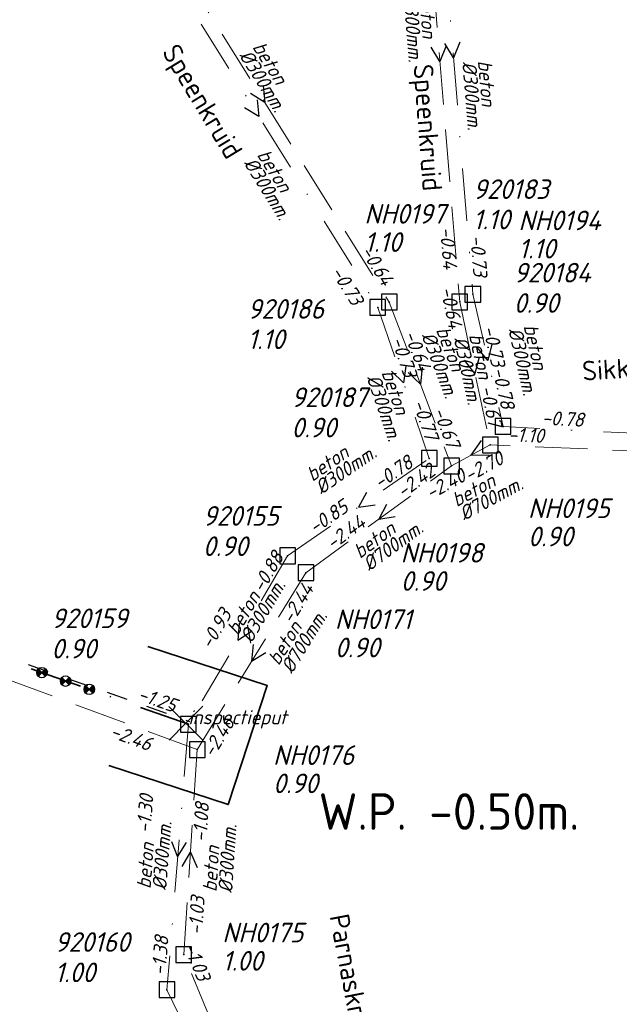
# Model space of a CAD drawing. Header units: metres. Extents: x 152202 to 157341, y 461610 to 468701.
# Tile 229 of 238: x 154447 to 154505, y 468461 to 468555. Entities that reach past the tile are written whole.
import ezdxf
from ezdxf.enums import TextEntityAlignment as Align

# ---------------------------------------------------------------- set-up
doc = ezdxf.new("R2010")
doc.units = ezdxf.units.M
doc.header["$PDMODE"] = 64
doc.header["$PDSIZE"] = 1.5
for name, pattern in [('HIDDEN', [4, 2, -2]), ('RI-HWA', [7.4, 5, -2.4]), ('RI-VWA', [11, 5, -3, 0, -3])]:
    doc.linetypes.add(name, pattern=pattern)
doc.layers.get('0').update_dxf_attribs({"linetype": 'CONTINUOUS'})
doc.layers.get('DEFPOINTS').update_dxf_attribs({"linetype": 'CONTINUOUS'})
for name, color, linetype, lineweight in [('B-OI-RI-HWA-BOB-T18', 150, 'CONTINUOUS', 18), ('B-OI-RI-HWA-MATERIAAL-T18', 150, 'CONTINUOUS', 18), ('B-OI-RI-HWA-PUTDEKSELHOOGTE-T25', 150, 'CONTINUOUS', 25), ('B-OI-RI-HWA-PUTNUMMER-T25', 150, 'CONTINUOUS', 25), ('B-OI-RI-HWA_DIAMETER-T18', 150, 'CONTINUOUS', 18), ('B-OI-RI-HWA_RIOOLPUT-S', 150, 'CONTINUOUS', 25), ('B-OI-RI-HWA_TRANSPORTLEIDING-G', 150, 'RI-HWA', 18), ('B-OI-RI-STROOMRICHTING-S', 252, 'CONTINUOUS', 25), ('B-OI-RI-VWA-BOB-T18', 34, 'CONTINUOUS', 18), ('B-OI-RI-VWA-DIAMETER-T18', 34, 'CONTINUOUS', 18), ('B-OI-RI-VWA-MATERIAAL-T18', 34, 'CONTINUOUS', 18), ('B-OI-RI-VWA_PUTDEKSELHOOGTE-T25', 34, 'CONTINUOUS', 25), ('B-OI-RI-VWA_PUTNUMMER-T25', 34, 'CONTINUOUS', 25), ('B-OI-RI-VWA_RIOOLPUT-S', 34, 'CONTINUOUS', 25), ('B-OI-RI-VWA_TRANSPORTLEIDING-G', 34, 'RI-VWA', 18), ('B-OI-WH-WATERPEIL-T35', 3, 'CONTINUOUS', 35), ('B-RO-OG-TOPOGRAFIE-T18', 2, 'CONTINUOUS', 18), ('N-OI-RI-TRANSPORTLEIDING-GEEN VERIFICATIE-G', 161, 'HIDDEN', 30), ('N-OI-RI-VRIJVERVAL_HULPSTUK-S', 210, 'CONTINUOUS', 25), ('N-OI-RI-VRIJVERVAL_HULPSTUK-S-GESLOTEN', 190, 'CONTINUOUS', 25), ('N-OI-RI-VWA-BOB-T18', 36, 'CONTINUOUS', 18), ('N-OI-RI-VWA_PUTDEKSELHOOGTE-T25', 36, 'CONTINUOUS', 25), ('N-OI-RI-VWA_PUTNUMMER-T25', 36, 'CONTINUOUS', 25), ('N-OI-RI-VWA_RIOOLPUT-S', 36, 'CONTINUOUS', 25), ('N-OI-RI-VWA_TRANSPORTLEIDING-G', 36, 'RI-VWA', 35), ('N-RO-KG-GRENS_WERK-G', 7, 'XX-WERKGRENS', 35)]:
    doc.layers.add(name, color=color, linetype=linetype, lineweight=lineweight)
doc.styles.add('NLCS-ISO-M200-T18', font='NLCS-ISO.ttf', dxfattribs={"height": 360})
doc.styles.add('NLCS-ISO-M750-T18_CURSIEF', font='NLCS-ISO.ttf', dxfattribs={"oblique": 15, "height": 1.35})
doc.styles.add('NLCS-ISO-M750-T25_CURSIEF', font='NLCS-ISO.ttf', dxfattribs={"oblique": 15, "height": 1.875})
doc.styles.add('NLCS-ISO-M750-T35', font='NLCS-ISO.ttf', dxfattribs={"height": 2.625})
doc.linetypes.add('XX-WERKGRENS', pattern='A,0,[137,NLCS.SHX,S=0.1,R=0,X=-1.1,Y=-1.35],-6', length=6)

# ---------------------------------------------------------------- blocks, each defined once
blk = doc.blocks.new('ACMAP_ANN_TEMPLATE_vwa-nap-r')
at = {"style": 'NLCS-ISO-M750-T18_CURSIEF', "oblique": 15}
blk.add_attdef('vwa-nap-r', (-5.6, 0.2), '', height=1.35, dxfattribs=at)
blk = doc.blocks.new('ACMAP_ANN_TEMPLATE_type knoop')
at = {"layer": 'DEFPOINTS', "style": 'NLCS-ISO-M750-T18_CURSIEF', "oblique": 15}
blk.add_attdef('type_knoop', (0, 0), '', height=1.35, dxfattribs=at)
blk = doc.blocks.new('ACMAP_ANN_TEMPLATE_vwa-puth')
at = {"style": 'NLCS-ISO-M750-T25_CURSIEF', "oblique": 15}
blk.add_attdef('vwa-puth', (-3, 5), '', height=1.875, dxfattribs=at)
blk = doc.blocks.new('ACMAP_ANN_TEMPLATE_vwa-putnr')
at = {"style": 'NLCS-ISO-M750-T25_CURSIEF', "oblique": 15}
blk.add_attdef('vaw-putnr', (-3, 7.9), '', height=1.875, dxfattribs=at)
blk = doc.blocks.new('ACMAP_ANN_TEMPLATE_hwa-diam')
at = {"style": 'NLCS-ISO-M750-T18_CURSIEF', "oblique": 15}
blk.add_attdef('hwa-diam', (-3.7, -1.3), '', height=1.35, dxfattribs=at)
blk = doc.blocks.new('ACMAP_ANN_TEMPLATE_hwa-materiaal')
at = {"style": 'NLCS-ISO-M750-T18_CURSIEF', "oblique": 15}
blk.add_attdef('hwa-mat', (-3.7, 0.2), '', height=1.35, dxfattribs=at)
blk = doc.blocks.new('ACMAP_ANN_TEMPLATE_hwa-nap-l')
at = {"style": 'NLCS-ISO-M750-T18_CURSIEF', "oblique": 15}
blk.add_attdef('hwa-nap-l', (3.3, 0.2), '', height=1.35, dxfattribs=at)
blk = doc.blocks.new('ACMAP_ANN_TEMPLATE_hwa-nap-r')
at = {"style": 'NLCS-ISO-M750-T18_CURSIEF', "oblique": 15}
blk.add_attdef('hwa-nap-r', (-5.6, 0.2), '', height=1.35, dxfattribs=at)
blk = doc.blocks.new('ACMAP_ANN_TEMPLATE_vwa-diam')
at = {"style": 'NLCS-ISO-M750-T18_CURSIEF', "oblique": 15}
blk.add_attdef('vwa-diam', (0.3, -1.3), '', height=1.35, dxfattribs=at)
blk = doc.blocks.new('ACMAP_ANN_TEMPLATE_vwa-materiaal')
at = {"style": 'NLCS-ISO-M750-T18_CURSIEF', "oblique": 15}
blk.add_attdef('vwa-mat', (0.3, 0.2), '', height=1.35, dxfattribs=at)
blk = doc.blocks.new('ACMAP_ANN_TEMPLATE_vwa-nap-l')
at = {"style": 'NLCS-ISO-M750-T18_CURSIEF', "oblique": 15}
blk.add_attdef('vwa-nap-l', (3.3, 0.2), '', height=1.35, dxfattribs=at)
blk = doc.blocks.new('ACMAP_ANN_TEMPLATE_hwa-puth')
at = {"color": 0, "linetype": 'ByBlock', "style": 'NLCS-ISO-M750-T25_CURSIEF', "oblique": 15}
blk.add_attdef('hwa-puth', (-9, -6.8), '', height=1.875, dxfattribs=at)
blk = doc.blocks.new('ACMAP_ANN_TEMPLATE_hwa-putnr')
at = {"color": 0, "linetype": 'ByBlock', "style": 'NLCS-ISO-M750-T25_CURSIEF', "oblique": 15}
blk.add_attdef('hwa-putnr', (-9, -4.1), '', height=1.875, dxfattribs=at)
blk = doc.blocks.new('SRI-HULP')
h = blk.add_hatch(color=256)
h.dxf.hatch_style = 1
h.paths.add_polyline_path([(-0.71, 0.71, 0.198912), (-1, 0, 0.198912), (-0.71, -0.71), (0, 0)])
h = blk.add_hatch(color=256)
h.dxf.hatch_style = 1
h.paths.add_polyline_path([(1, 0, 0.198912), (0.71, 0.71), (0, 0), (0.71, -0.71, 0.198912)])
for p, q in [((-0.71, 0.71), (0.71, -0.71)), ((-0.71, -0.71), (0.71, 0.71))]:
    blk.add_line(p, q)
blk.add_circle((0, 0), 1)
blk = doc.blocks.new('SRI-HULP-B')
blk.add_line((-5.43, 5.4), (5.4, -5.4))
at = {"flags": 128}
blk.add_lwpolyline([(5.38, 5.42), (0, 0), (-5.4, -5.4)], dxfattribs=at)

msp = doc.modelspace()

# ---------------------------------------------------------------- linework, layer by layer
at = {"layer": 'B-OI-RI-HWA_RIOOLPUT-S', "transparency": 33554623}
for p in [(154482.55, 468528.19), (154489.28, 468528.2), (154492.2, 468514.53), (154488.5, 468512.52), (154474.57, 468502.3), (154464.18, 468485.39), (154462.89, 468465.78)]:
    msp.add_point(p, dxfattribs=at)
at = {"layer": 'B-OI-RI-HWA_TRANSPORTLEIDING-G', "transparency": 33554623}
for p, q in [((154485.5, 468574.18), (154489.28, 468528.2)), ((154458.73, 468566.37), (154482.55, 468528.19)), ((154482.55, 468528.19), (154488.5, 468512.52)), ((154489.28, 468528.2), (154492.2, 468514.53)), ((154492.2, 468514.53), (154488.5, 468512.52)), ((154531.08, 468512.89), (154492.2, 468514.53)), ((154474.57, 468502.3), (154488.5, 468512.52)), ((154464.18, 468485.39), (154403.4, 468507.84)), ((154474.57, 468502.3), (154464.18, 468485.39)), ((154462.89, 468465.78), (154464.18, 468485.39)), ((154471.15, 468445.65), (154462.89, 468465.78))]:
    msp.add_line(p, q, dxfattribs=at)
at = {"layer": 'B-OI-RI-STROOMRICHTING-S', "transparency": 33554623}
for points in [[(154489.29, 468553.03), (154488.69, 468551.54), (154487.85, 468552.91)], [(154487.99, 468552.68), (154487.39, 468551.19), (154486.55, 468552.57)], [(154470.49, 468548.88), (154470.64, 468547.28), (154469.27, 468548.12)], [(154469.92, 468547.53), (154470.07, 468545.92), (154468.7, 468546.77)], [(154492.37, 468524.17), (154491.98, 468522.61), (154490.96, 468523.85)], [(154491.14, 468522.92), (154490.74, 468521.36), (154489.74, 468522.62)], [(154484.13, 468522.05), (154483.91, 468520.45), (154482.76, 468521.59)], [(154485.69, 468521.96), (154485.52, 468520.35), (154484.34, 468521.45)], [(154491.35, 468514.96), (154490.35, 468513.53), (154492.09, 468513.58)], [(154480.37, 468509.98), (154479.59, 468508.57), (154481.18, 468508.8)], [(154482.27, 468508.84), (154481.54, 468507.41), (154483.12, 468507.68)], [(154468.18, 468497.47), (154468.07, 468495.86), (154469.42, 468496.74)], [(154469.52, 468495.45), (154469.38, 468493.84), (154470.74, 468494.69)], [(154461.7, 468476.61), (154462.3, 468475.12), (154463.14, 468476.5)], [(154462.72, 468474.2), (154463.54, 468475.59), (154464.16, 468474.1)]]:
    msp.add_lwpolyline(points, dxfattribs=at)
at = {"layer": 'B-OI-RI-VWA_RIOOLPUT-S', "transparency": 33554623}
for p in [(154490.54, 468528.93), (154481.45, 468527.68), (154493.43, 468516.29), (154486.37, 468513.23), (154472.81, 468503.92), (154463.33, 468487.81), (154461.28, 468462.43)]:
    msp.add_point(p, dxfattribs=at)
at = {"layer": 'B-OI-RI-VWA_TRANSPORTLEIDING-G', "transparency": 33554623}
for p, q in [((154486.84, 468574.14), (154490.54, 468528.93)), ((154458.69, 468564.17), (154481.45, 468527.68)), ((154490.54, 468528.93), (154493.43, 468516.29)), ((154481.45, 468527.68), (154486.37, 468513.23)), ((154530.19, 468514.38), (154493.43, 468516.29)), ((154472.81, 468503.92), (154486.37, 468513.23)), ((154472.81, 468503.92), (154463.33, 468487.81)), ((154463.33, 468487.81), (154461.28, 468462.43)), ((154461.28, 468462.43), (154469.97, 468444.53))]:
    msp.add_line(p, q, dxfattribs=at)
at = {"layer": 'N-OI-RI-TRANSPORTLEIDING-GEEN VERIFICATIE-G'}
msp.add_line((154406.5, 468508.143), (154463.43, 468488.093), dxfattribs=at)
at = {"layer": 'N-OI-RI-VWA_RIOOLPUT-S'}
msp.add_point((154463.33, 468487.81), dxfattribs=at)
at = {"layer": 'N-OI-RI-VWA_TRANSPORTLEIDING-G'}
msp.add_line((154406.4, 468507.86), (154463.33, 468487.81), dxfattribs=at)
at = {"layer": 'N-RO-KG-GRENS_WERK-G', "ltscale": 0.5, "flags": 128}
msp.add_lwpolyline([(154455.729, 468483.856), (154467.135, 468480.126), (154470.864, 468491.531), (154459.459, 468495.261)], dxfattribs=at)

# ---------------------------------------------------------------- block references
at = {"layer": 'B-OI-RI-HWA-BOB-T18', "transparency": 33554623}
ref = msp.add_blockref('ACMAP_ANN_TEMPLATE_hwa-nap-r', (154487.645, 468529.722), dxfattribs=dict(at, rotation=274.6996978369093))
ref.add_attrib('hwa-nap-r', '-0.64', (154487.386, 468535.319), dxfattribs={"layer": '0', "color": 0, "linetype": 'ByBlock', "height": 1.35, "rotation": 274.6997, "style": 'NLCS-ISO-M750-T18_CURSIEF', "oblique": 15})
ref = msp.add_blockref('ACMAP_ANN_TEMPLATE_hwa-nap-r', (154482.55, 468528.19), dxfattribs=dict(at, rotation=301.9594969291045))
ref.add_attrib('hwa-nap-r', '-0.64', (154479.755, 468533.047), dxfattribs={"layer": '0', "color": 0, "linetype": 'ByBlock', "height": 1.35, "rotation": 301.9595, "style": 'NLCS-ISO-M750-T18_CURSIEF', "oblique": 15})
ref = msp.add_blockref('ACMAP_ANN_TEMPLATE_hwa-nap-l', (154486.531, 468532.694), dxfattribs=dict(at, rotation=282.0575408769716))
ref.add_attrib('hwa-nap-l', '-0.64', (154487.416, 468529.509), dxfattribs={"layer": '0', "color": 0, "linetype": 'ByBlock', "height": 1.35, "rotation": 282.05754, "style": 'NLCS-ISO-M750-T18_CURSIEF', "oblique": 15})
ref = msp.add_blockref('ACMAP_ANN_TEMPLATE_hwa-nap-l', (154482.55, 468528.19), dxfattribs=dict(at, rotation=290.7920924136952))
ref.add_attrib('hwa-nap-l', '-0.64', (154483.908, 468525.176), dxfattribs={"layer": '0', "color": 0, "linetype": 'ByBlock', "height": 1.35, "rotation": 290.79209, "style": 'NLCS-ISO-M750-T18_CURSIEF', "oblique": 15})
ref = msp.add_blockref('ACMAP_ANN_TEMPLATE_hwa-nap-r', (154492.2, 468514.53), dxfattribs=dict(at, rotation=282.0575408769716))
ref.add_attrib('hwa-nap-r', '-0.67', (154491.226, 468520.048), dxfattribs={"layer": '0', "color": 0, "linetype": 'ByBlock', "height": 1.35, "rotation": 282.05754, "style": 'NLCS-ISO-M750-T18_CURSIEF', "oblique": 15})
ref = msp.add_blockref('ACMAP_ANN_TEMPLATE_hwa-nap-r', (154488.5, 468512.52), dxfattribs=dict(at, rotation=290.7920924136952))
ref.add_attrib('hwa-nap-r', '-0.67', (154486.699, 468517.826), dxfattribs={"layer": '0', "color": 0, "linetype": 'ByBlock', "height": 1.35, "rotation": 290.79209, "style": 'NLCS-ISO-M750-T18_CURSIEF', "oblique": 15})
ref = msp.add_blockref('ACMAP_ANN_TEMPLATE_hwa-nap-r', (154499.476, 468514.427), dxfattribs=dict(at, rotation=357.5846345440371))
ref.add_attrib('hwa-nap-r', '-1.10', (154493.89, 468514.862), dxfattribs={"layer": '0', "color": 0, "linetype": 'ByBlock', "height": 1.35, "rotation": 357.58463, "style": 'NLCS-ISO-M750-T18_CURSIEF', "oblique": 15})
ref = msp.add_blockref('ACMAP_ANN_TEMPLATE_hwa-nap-r', (154495.187, 468513.429), dxfattribs=dict(at, rotation=28.5127224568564))
ref.add_attrib('hwa-nap-r', '-2.70', (154490.17, 468510.931), dxfattribs={"layer": '0', "color": 0, "linetype": 'ByBlock', "height": 1.35, "rotation": 28.51272, "style": 'NLCS-ISO-M750-T18_CURSIEF', "oblique": 15})
ref = msp.add_blockref('ACMAP_ANN_TEMPLATE_hwa-nap-r', (154488.5, 468512.52), dxfattribs=dict(at, rotation=36.26631775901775))
ref.add_attrib('hwa-nap-r', '-2.42', (154483.867, 468509.369), dxfattribs={"layer": '0', "color": 0, "linetype": 'ByBlock', "height": 1.35, "rotation": 36.26632, "style": 'NLCS-ISO-M750-T18_CURSIEF', "oblique": 15})
ref = msp.add_blockref('ACMAP_ANN_TEMPLATE_hwa-nap-l', (154483.678, 468507.494), dxfattribs=dict(at, rotation=28.5127224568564))
ref.add_attrib('hwa-nap-l', '-2.40', (154486.483, 468509.245), dxfattribs={"layer": '0', "color": 0, "linetype": 'ByBlock', "height": 1.35, "rotation": 28.51272, "style": 'NLCS-ISO-M750-T18_CURSIEF', "oblique": 15})
ref = msp.add_blockref('ACMAP_ANN_TEMPLATE_hwa-nap-l', (154474.57, 468502.3), dxfattribs=dict(at, rotation=36.26631775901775))
ref.add_attrib('hwa-nap-l', '-2.44', (154477.112, 468504.413), dxfattribs={"layer": '0', "color": 0, "linetype": 'ByBlock', "height": 1.35, "rotation": 36.26632, "style": 'NLCS-ISO-M750-T18_CURSIEF', "oblique": 15})
ref = msp.add_blockref('ACMAP_ANN_TEMPLATE_hwa-nap-l', (154471.699, 468494.375), dxfattribs=dict(at, rotation=58.43221424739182))
ref.add_attrib('hwa-nap-l', '-2.44', (154473.257, 468497.292), dxfattribs={"layer": '0', "color": 0, "linetype": 'ByBlock', "height": 1.35, "rotation": 58.43221, "style": 'NLCS-ISO-M750-T18_CURSIEF', "oblique": 15})
ref = msp.add_blockref('ACMAP_ANN_TEMPLATE_hwa-nap-r', (154468.8, 468489.177), dxfattribs=dict(at, rotation=58.43221424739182))
ref.add_attrib('hwa-nap-r', '-2.46', (154465.698, 468484.51), dxfattribs={"layer": '0', "color": 0, "linetype": 'ByBlock', "height": 1.35, "rotation": 58.43221, "style": 'NLCS-ISO-M750-T18_CURSIEF', "oblique": 15})
ref = msp.add_blockref('ACMAP_ANN_TEMPLATE_hwa-nap-l', (154452.563, 468487.584), dxfattribs=dict(at, rotation=339.7275385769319))
ref.add_attrib('hwa-nap-l', '-2.46', (154455.728, 468486.628), dxfattribs={"layer": '0', "color": 0, "linetype": 'ByBlock', "height": 1.35, "rotation": 339.72754, "style": 'NLCS-ISO-M750-T18_CURSIEF', "oblique": 15})
ref = msp.add_blockref('ACMAP_ANN_TEMPLATE_hwa-nap-r', (154465.638, 468482.091), dxfattribs=dict(at, rotation=86.23634792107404))
ref.add_attrib('hwa-nap-r', '-1.08', (154465.071, 468476.516), dxfattribs={"layer": '0', "color": 0, "linetype": 'ByBlock', "height": 1.35, "rotation": 86.23635, "style": 'NLCS-ISO-M750-T18_CURSIEF', "oblique": 15})
ref = msp.add_blockref('ACMAP_ANN_TEMPLATE_hwa-nap-l', (154464.64, 468464.323), dxfattribs=dict(at, rotation=86.23634792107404))
ref.add_attrib('hwa-nap-l', '-1.03', (154464.657, 468467.629), dxfattribs={"layer": '0', "color": 0, "linetype": 'ByBlock', "height": 1.35, "rotation": 86.23635, "style": 'NLCS-ISO-M750-T18_CURSIEF', "oblique": 15})
ref = msp.add_blockref('ACMAP_ANN_TEMPLATE_hwa-nap-r', (154464.785, 468461.299), dxfattribs=dict(at, rotation=292.3099530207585))
ref.add_attrib('hwa-nap-r', '-1.03', (154462.844, 468466.556), dxfattribs={"layer": '0', "color": 0, "linetype": 'ByBlock', "height": 1.35, "rotation": 292.30995, "style": 'NLCS-ISO-M750-T18_CURSIEF', "oblique": 15})
at = {"layer": 'B-OI-RI-HWA-MATERIAAL-T18', "transparency": 33554623}
ref = msp.add_blockref('ACMAP_ANN_TEMPLATE_hwa-materiaal', (154485.459, 468554.05), dxfattribs=dict(at, rotation=274.6996978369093))
ref.add_attrib('hwa-mat', 'beton', (154485.355, 468557.754), dxfattribs={"layer": '0', "color": 0, "linetype": 'ByBlock', "height": 1.35, "rotation": 274.6997, "style": 'NLCS-ISO-M750-T18_CURSIEF', "oblique": 15})
ref = msp.add_blockref('ACMAP_ANN_TEMPLATE_hwa-materiaal', (154471.196, 468549.328), dxfattribs=dict(at, rotation=301.9594969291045))
ref.add_attrib('hwa-mat', 'beton', (154469.407, 468552.573), dxfattribs={"layer": '0', "color": 0, "linetype": 'ByBlock', "height": 1.35, "rotation": 301.9595, "style": 'NLCS-ISO-M750-T18_CURSIEF', "oblique": 15})
ref = msp.add_blockref('ACMAP_ANN_TEMPLATE_hwa-materiaal', (154488.116, 468522.011), dxfattribs=dict(at, rotation=290.7920924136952))
ref.add_attrib('hwa-mat', 'beton', (154486.989, 468525.541), dxfattribs={"layer": '0', "color": 0, "linetype": 'ByBlock', "height": 1.35, "rotation": 290.79209, "style": 'NLCS-ISO-M750-T18_CURSIEF', "oblique": 15})
ref = msp.add_blockref('ACMAP_ANN_TEMPLATE_hwa-materiaal', (154490.74, 468521.365), dxfattribs=dict(at, rotation=282.0575408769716))
ref.add_attrib('hwa-mat', 'beton', (154490.163, 468525.025), dxfattribs={"layer": '0', "color": 0, "linetype": 'ByBlock', "height": 1.35, "rotation": 282.05754, "style": 'NLCS-ISO-M750-T18_CURSIEF', "oblique": 15})
ref = msp.add_blockref('ACMAP_ANN_TEMPLATE_hwa-materiaal', (154492.333, 468510.151), dxfattribs=dict(at, rotation=28.5127224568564))
ref.add_attrib('hwa-mat', 'beton', (154488.986, 468508.56), dxfattribs={"layer": '0', "color": 0, "linetype": 'ByBlock', "height": 1.35, "rotation": 28.51272, "style": 'NLCS-ISO-M750-T18_CURSIEF', "oblique": 15})
ref = msp.add_blockref('ACMAP_ANN_TEMPLATE_hwa-materiaal', (154482.841, 468505.633), dxfattribs=dict(at, rotation=36.26631775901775))
ref.add_attrib('hwa-mat', 'beton', (154479.74, 468503.605), dxfattribs={"layer": '0', "color": 0, "linetype": 'ByBlock', "height": 1.35, "rotation": 36.26632, "style": 'NLCS-ISO-M750-T18_CURSIEF', "oblique": 15})
ref = msp.add_blockref('ACMAP_ANN_TEMPLATE_hwa-materiaal', (154474.066, 468496.403), dxfattribs=dict(at, rotation=58.43221424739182))
ref.add_attrib('hwa-mat', 'beton', (154471.959, 468493.355), dxfattribs={"layer": '0', "color": 0, "linetype": 'ByBlock', "height": 1.35, "rotation": 58.43221, "style": 'NLCS-ISO-M750-T18_CURSIEF', "oblique": 15})
ref = msp.add_blockref('ACMAP_ANN_TEMPLATE_hwa-materiaal', (154466.462, 468475.431), dxfattribs=dict(at, rotation=86.23634792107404))
ref.add_attrib('hwa-mat', 'beton', (154466.02, 468471.752), dxfattribs={"layer": '0', "color": 0, "linetype": 'ByBlock', "height": 1.35, "rotation": 86.23635, "style": 'NLCS-ISO-M750-T18_CURSIEF', "oblique": 15})
at = {"layer": 'B-OI-RI-HWA-PUTDEKSELHOOGTE-T25', "transparency": 33554623}
for p, values in [((154489.166, 468539.785), {'hwa-puth': '1.10'}), ((154503.904, 468539.157), {'hwa-puth': '1.10'}), ((154504.822, 468511.631), {'hwa-puth': '0.90'}), ((154492.635, 468507.375), {'hwa-puth': '0.90'}), ((154486.342, 468501.016), {'hwa-puth': '0.90'}), ((154480.425, 468488.023), {'hwa-puth': '0.90'}), ((154475.566, 468471.056), {'hwa-puth': '1.00'})]:
    msp.add_blockref('ACMAP_ANN_TEMPLATE_hwa-puth', p, dxfattribs=at).add_auto_attribs(values)
at = {"layer": 'B-OI-RI-HWA-PUTNUMMER-T25', "transparency": 33554623}
for p, values in [((154489.166, 468539.785), {'hwa-putnr': 'NH0197'}), ((154503.904, 468539.157), {'hwa-putnr': 'NH0194'}), ((154504.822, 468511.631), {'hwa-putnr': 'NH0195'}), ((154492.635, 468507.375), {'hwa-putnr': 'NH0198'}), ((154486.342, 468501.016), {'hwa-putnr': 'NH0171'}), ((154480.425, 468488.023), {'hwa-putnr': 'NH0176'}), ((154475.566, 468471.056), {'hwa-putnr': 'NH0175'})]:
    msp.add_blockref('ACMAP_ANN_TEMPLATE_hwa-putnr', p, dxfattribs=at).add_auto_attribs(values)
at = {"layer": 'B-OI-RI-HWA_DIAMETER-T18', "transparency": 33554623}
ref = msp.add_blockref('ACMAP_ANN_TEMPLATE_hwa-diam', (154485.459, 468554.05), dxfattribs=dict(at, rotation=274.6996978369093))
ref.add_attrib('hwa-diam', '%%c300mm.', (154483.86, 468557.631), dxfattribs={"layer": '0', "color": 0, "linetype": 'ByBlock', "height": 1.35, "rotation": 274.6997, "style": 'NLCS-ISO-M750-T18_CURSIEF', "oblique": 15})
ref = msp.add_blockref('ACMAP_ANN_TEMPLATE_hwa-diam', (154471.196, 468549.328), dxfattribs=dict(at, rotation=301.9594969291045))
ref.add_attrib('hwa-diam', '%%c300mm.', (154468.134, 468551.779), dxfattribs={"layer": '0', "color": 0, "linetype": 'ByBlock', "height": 1.35, "rotation": 301.9595, "style": 'NLCS-ISO-M750-T18_CURSIEF', "oblique": 15})
ref = msp.add_blockref('ACMAP_ANN_TEMPLATE_hwa-diam', (154488.116, 468522.011), dxfattribs=dict(at, rotation=290.7920924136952))
ref.add_attrib('hwa-diam', '%%c300mm.', (154485.587, 468525.009), dxfattribs={"layer": '0', "color": 0, "linetype": 'ByBlock', "height": 1.35, "rotation": 290.79209, "style": 'NLCS-ISO-M750-T18_CURSIEF', "oblique": 15})
ref = msp.add_blockref('ACMAP_ANN_TEMPLATE_hwa-diam', (154490.74, 468521.365), dxfattribs=dict(at, rotation=282.0575408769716))
ref.add_attrib('hwa-diam', '%%c300mm.', (154488.696, 468524.712), dxfattribs={"layer": '0', "color": 0, "linetype": 'ByBlock', "height": 1.35, "rotation": 282.05754, "style": 'NLCS-ISO-M750-T18_CURSIEF', "oblique": 15})
ref = msp.add_blockref('ACMAP_ANN_TEMPLATE_hwa-diam', (154492.333, 468510.151), dxfattribs=dict(at, rotation=28.5127224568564))
ref.add_attrib('hwa-diam', '%%c700mm.', (154489.702, 468507.242), dxfattribs={"layer": '0', "color": 0, "linetype": 'ByBlock', "height": 1.35, "rotation": 28.51272, "style": 'NLCS-ISO-M750-T18_CURSIEF', "oblique": 15})
ref = msp.add_blockref('ACMAP_ANN_TEMPLATE_hwa-diam', (154482.841, 468505.633), dxfattribs=dict(at, rotation=36.26631775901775))
ref.add_attrib('hwa-diam', '%%c700mm.', (154480.627, 468502.396), dxfattribs={"layer": '0', "color": 0, "linetype": 'ByBlock', "height": 1.35, "rotation": 36.26632, "style": 'NLCS-ISO-M750-T18_CURSIEF', "oblique": 15})
ref = msp.add_blockref('ACMAP_ANN_TEMPLATE_hwa-diam', (154474.066, 468496.403), dxfattribs=dict(at, rotation=58.43221424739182))
ref.add_attrib('hwa-diam', '%%c700mm.', (154473.237, 468492.57), dxfattribs={"layer": '0', "color": 0, "linetype": 'ByBlock', "height": 1.35, "rotation": 58.43221, "style": 'NLCS-ISO-M750-T18_CURSIEF', "oblique": 15})
ref = msp.add_blockref('ACMAP_ANN_TEMPLATE_hwa-diam', (154466.462, 468475.431), dxfattribs=dict(at, rotation=86.23634792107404))
ref.add_attrib('hwa-diam', '%%c300mm.', (154467.516, 468471.653), dxfattribs={"layer": '0', "color": 0, "linetype": 'ByBlock', "height": 1.35, "rotation": 86.23635, "style": 'NLCS-ISO-M750-T18_CURSIEF', "oblique": 15})
at = {"layer": 'B-OI-RI-VWA-BOB-T18', "transparency": 33554623}
ref = msp.add_blockref('ACMAP_ANN_TEMPLATE_vwa-nap-r', (154490.54, 468528.93), dxfattribs=dict(at, rotation=274.6786767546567))
ref.add_attrib('vwa-nap-r', '-0.73', (154490.283, 468534.528), dxfattribs={"layer": '0', "color": 0, "linetype": 'ByBlock', "height": 1.35, "rotation": 274.67868, "style": 'NLCS-ISO-M750-T18_CURSIEF', "oblique": 15})
ref = msp.add_blockref('ACMAP_ANN_TEMPLATE_vwa-nap-r', (154479.704, 468526.233), dxfattribs=dict(at, rotation=301.9531318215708))
ref.add_attrib('vwa-nap-r', '-0.73', (154476.91, 468531.09), dxfattribs={"layer": '0', "color": 0, "linetype": 'ByBlock', "height": 1.35, "rotation": 301.95313, "style": 'NLCS-ISO-M750-T18_CURSIEF', "oblique": 15})
ref = msp.add_blockref('ACMAP_ANN_TEMPLATE_vwa-nap-l', (154490.54, 468528.93), dxfattribs=dict(at, rotation=282.8786939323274))
ref.add_attrib('vwa-nap-l', '-0.73', (154491.47, 468525.758), dxfattribs={"layer": '0', "color": 0, "linetype": 'ByBlock', "height": 1.35, "rotation": 282.87869, "style": 'NLCS-ISO-M750-T18_CURSIEF', "oblique": 15})
ref = msp.add_blockref('ACMAP_ANN_TEMPLATE_vwa-nap-l', (154481.45, 468527.68), dxfattribs=dict(at, rotation=288.802909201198))
ref.add_attrib('vwa-nap-l', '-0.73', (154482.703, 468524.621), dxfattribs={"layer": '0', "color": 0, "linetype": 'ByBlock', "height": 1.35, "rotation": 288.80291, "style": 'NLCS-ISO-M750-T18_CURSIEF', "oblique": 15})
ref = msp.add_blockref('ACMAP_ANN_TEMPLATE_vwa-nap-r', (154493.43, 468516.29), dxfattribs=dict(at, rotation=282.8786939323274))
ref.add_attrib('vwa-nap-r', '-0.78', (154492.377, 468521.794), dxfattribs={"layer": '0', "color": 0, "linetype": 'ByBlock', "height": 1.35, "rotation": 282.87869, "style": 'NLCS-ISO-M750-T18_CURSIEF', "oblique": 15})
ref = msp.add_blockref('ACMAP_ANN_TEMPLATE_vwa-nap-r', (154486.37, 468513.23), dxfattribs=dict(at, rotation=288.802909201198))
ref.add_attrib('vwa-nap-r', '-0.77', (154484.754, 468518.596), dxfattribs={"layer": '0', "color": 0, "linetype": 'ByBlock', "height": 1.35, "rotation": 288.80291, "style": 'NLCS-ISO-M750-T18_CURSIEF', "oblique": 15})
ref = msp.add_blockref('ACMAP_ANN_TEMPLATE_vwa-nap-r', (154502.697, 468515.969), dxfattribs=dict(at, rotation=357.0256632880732))
ref.add_attrib('vwa-nap-r', '-0.78', (154497.115, 468516.459), dxfattribs={"layer": '0', "color": 0, "linetype": 'ByBlock', "height": 1.35, "rotation": 357.02566, "style": 'NLCS-ISO-M750-T18_CURSIEF', "oblique": 15})
ref = msp.add_blockref('ACMAP_ANN_TEMPLATE_vwa-nap-r', (154486.37, 468513.23), dxfattribs=dict(at, rotation=34.47264249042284))
ref.add_attrib('vwa-nap-r', '-0.78', (154481.64, 468510.225), dxfattribs={"layer": '0', "color": 0, "linetype": 'ByBlock', "height": 1.35, "rotation": 34.47264, "style": 'NLCS-ISO-M750-T18_CURSIEF', "oblique": 15})
ref = msp.add_blockref('ACMAP_ANN_TEMPLATE_vwa-nap-l', (154472.81, 468503.92), dxfattribs=dict(at, rotation=34.47264249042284))
ref.add_attrib('vwa-nap-l', '-0.85', (154475.417, 468505.953), dxfattribs={"layer": '0', "color": 0, "linetype": 'ByBlock', "height": 1.35, "rotation": 34.47264, "style": 'NLCS-ISO-M750-T18_CURSIEF', "oblique": 15})
ref = msp.add_blockref('ACMAP_ANN_TEMPLATE_vwa-nap-l', (154468.944, 468497.339), dxfattribs=dict(at, rotation=59.52513035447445))
ref.add_attrib('vwa-nap-l', '-0.88', (154470.445, 468500.285), dxfattribs={"layer": '0', "color": 0, "linetype": 'ByBlock', "height": 1.35, "rotation": 59.52513, "style": 'NLCS-ISO-M750-T18_CURSIEF', "oblique": 15})
ref = msp.add_blockref('ACMAP_ANN_TEMPLATE_vwa-nap-r', (154468.513, 468499.601), dxfattribs=dict(at, rotation=59.52513035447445))
ref.add_attrib('vwa-nap-r', '-0.93', (154465.501, 468494.876), dxfattribs={"layer": '0', "color": 0, "linetype": 'ByBlock', "height": 1.35, "rotation": 59.52513, "style": 'NLCS-ISO-M750-T18_CURSIEF', "oblique": 15})
ref = msp.add_blockref('ACMAP_ANN_TEMPLATE_vwa-nap-l', (154459.631, 468474.041), dxfattribs=dict(at, rotation=85.3821154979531))
ref.add_attrib('vwa-nap-l', '-1.30', (154459.697, 468477.347), dxfattribs={"layer": '0', "color": 0, "linetype": 'ByBlock', "height": 1.35, "rotation": 85.38212, "style": 'NLCS-ISO-M750-T18_CURSIEF', "oblique": 15})
ref = msp.add_blockref('ACMAP_ANN_TEMPLATE_vwa-nap-r', (154461.785, 468469.309), dxfattribs=dict(at, rotation=85.3821154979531))
ref.add_attrib('vwa-nap-r', '-1.38', (154461.135, 468463.744), dxfattribs={"layer": '0', "color": 0, "linetype": 'ByBlock', "height": 1.35, "rotation": 85.38212, "style": 'NLCS-ISO-M750-T18_CURSIEF', "oblique": 15})
at = {"layer": 'B-OI-RI-VWA-DIAMETER-T18', "transparency": 33554623}
ref = msp.add_blockref('ACMAP_ANN_TEMPLATE_vwa-diam', (154490.794, 468551.535), dxfattribs=dict(at, rotation=274.6786767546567))
ref.add_attrib('vwa-diam', '%%c300mm.', (154489.523, 468551.13), dxfattribs={"layer": '0', "color": 0, "linetype": 'ByBlock', "height": 1.35, "rotation": 274.67868, "style": 'NLCS-ISO-M750-T18_CURSIEF', "oblique": 15})
ref = msp.add_blockref('ACMAP_ANN_TEMPLATE_vwa-diam', (154469.514, 468542.419), dxfattribs=dict(at, rotation=301.9531318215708))
ref.add_attrib('vwa-diam', '%%c300mm.', (154468.57, 468541.477), dxfattribs={"layer": '0', "color": 0, "linetype": 'ByBlock', "height": 1.35, "rotation": 301.95313, "style": 'NLCS-ISO-M750-T18_CURSIEF', "oblique": 15})
ref = msp.add_blockref('ACMAP_ANN_TEMPLATE_vwa-diam', (154495.119, 468526.142), dxfattribs=dict(at, rotation=282.8786939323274))
ref.add_attrib('vwa-diam', '%%c300mm.', (154493.918, 468525.559), dxfattribs={"layer": '0', "color": 0, "linetype": 'ByBlock', "height": 1.35, "rotation": 282.87869, "style": 'NLCS-ISO-M750-T18_CURSIEF', "oblique": 15})
ref = msp.add_blockref('ACMAP_ANN_TEMPLATE_vwa-diam', (154481.491, 468521.677), dxfattribs=dict(at, rotation=288.802909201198))
ref.add_attrib('vwa-diam', '%%c300mm.', (154480.357, 468520.974), dxfattribs={"layer": '0', "color": 0, "linetype": 'ByBlock', "height": 1.35, "rotation": 288.80291, "style": 'NLCS-ISO-M750-T18_CURSIEF', "oblique": 15})
ref = msp.add_blockref('ACMAP_ANN_TEMPLATE_vwa-diam', (154475.054, 468510.638), dxfattribs=dict(at, rotation=34.47264249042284))
ref.add_attrib('vwa-diam', '%%c300mm.', (154476.037, 468509.736), dxfattribs={"layer": '0', "color": 0, "linetype": 'ByBlock', "height": 1.35, "rotation": 34.47264, "style": 'NLCS-ISO-M750-T18_CURSIEF', "oblique": 15})
ref = msp.add_blockref('ACMAP_ANN_TEMPLATE_vwa-diam', (154468.07, 468495.865), dxfattribs=dict(at, rotation=59.52513035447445))
ref.add_attrib('vwa-diam', '%%c300mm.', (154469.343, 468495.464), dxfattribs={"layer": '0', "color": 0, "linetype": 'ByBlock', "height": 1.35, "rotation": 59.52513, "style": 'NLCS-ISO-M750-T18_CURSIEF', "oblique": 15})
ref = msp.add_blockref('ACMAP_ANN_TEMPLATE_vwa-diam', (154459.883, 468471.725), dxfattribs=dict(at, rotation=85.3821154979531))
ref.add_attrib('vwa-diam', '%%c300mm.', (154461.203, 468471.92), dxfattribs={"layer": '0', "color": 0, "linetype": 'ByBlock', "height": 1.35, "rotation": 85.38212, "style": 'NLCS-ISO-M750-T18_CURSIEF', "oblique": 15})
at = {"layer": 'B-OI-RI-VWA-MATERIAAL-T18', "transparency": 33554623}
ref = msp.add_blockref('ACMAP_ANN_TEMPLATE_vwa-materiaal', (154490.794, 468551.535), dxfattribs=dict(at, rotation=274.6786767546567))
ref.add_attrib('vwa-mat', 'beton', (154491.018, 468551.252), dxfattribs={"layer": '0', "color": 0, "linetype": 'ByBlock', "height": 1.35, "rotation": 274.67868, "style": 'NLCS-ISO-M750-T18_CURSIEF', "oblique": 15})
ref = msp.add_blockref('ACMAP_ANN_TEMPLATE_vwa-materiaal', (154469.514, 468542.419), dxfattribs=dict(at, rotation=301.9531318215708))
ref.add_attrib('vwa-mat', 'beton', (154469.842, 468542.27), dxfattribs={"layer": '0', "color": 0, "linetype": 'ByBlock', "height": 1.35, "rotation": 301.95313, "style": 'NLCS-ISO-M750-T18_CURSIEF', "oblique": 15})
ref = msp.add_blockref('ACMAP_ANN_TEMPLATE_vwa-materiaal', (154495.119, 468526.142), dxfattribs=dict(at, rotation=282.8786939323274))
ref.add_attrib('vwa-mat', 'beton', (154495.381, 468525.894), dxfattribs={"layer": '0', "color": 0, "linetype": 'ByBlock', "height": 1.35, "rotation": 282.87869, "style": 'NLCS-ISO-M750-T18_CURSIEF', "oblique": 15})
ref = msp.add_blockref('ACMAP_ANN_TEMPLATE_vwa-materiaal', (154481.491, 468521.677), dxfattribs=dict(at, rotation=288.802909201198))
ref.add_attrib('vwa-mat', 'beton', (154481.777, 468521.457), dxfattribs={"layer": '0', "color": 0, "linetype": 'ByBlock', "height": 1.35, "rotation": 288.80291, "style": 'NLCS-ISO-M750-T18_CURSIEF', "oblique": 15})
ref = msp.add_blockref('ACMAP_ANN_TEMPLATE_vwa-materiaal', (154475.054, 468510.638), dxfattribs=dict(at, rotation=34.47264249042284))
ref.add_attrib('vwa-mat', 'beton', (154475.188, 468510.973), dxfattribs={"layer": '0', "color": 0, "linetype": 'ByBlock', "height": 1.35, "rotation": 34.47264, "style": 'NLCS-ISO-M750-T18_CURSIEF', "oblique": 15})
ref = msp.add_blockref('ACMAP_ANN_TEMPLATE_vwa-materiaal', (154468.07, 468495.865), dxfattribs=dict(at, rotation=59.52513035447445))
ref.add_attrib('vwa-mat', 'beton', (154468.05, 468496.225), dxfattribs={"layer": '0', "color": 0, "linetype": 'ByBlock', "height": 1.35, "rotation": 59.52513, "style": 'NLCS-ISO-M750-T18_CURSIEF', "oblique": 15})
ref = msp.add_blockref('ACMAP_ANN_TEMPLATE_vwa-materiaal', (154459.883, 468471.725), dxfattribs=dict(at, rotation=85.3821154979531))
ref.add_attrib('vwa-mat', 'beton', (154459.708, 468472.041), dxfattribs={"layer": '0', "color": 0, "linetype": 'ByBlock', "height": 1.35, "rotation": 85.38212, "style": 'NLCS-ISO-M750-T18_CURSIEF', "oblique": 15})
at = {"layer": 'B-OI-RI-VWA_PUTDEKSELHOOGTE-T25', "transparency": 33554623}
ref = msp.add_blockref('ACMAP_ANN_TEMPLATE_vwa-puth', (154493.558, 468530.147), dxfattribs=at)
ref.add_attrib('vwa-puth', '1.10', (154490.558, 468535.147), dxfattribs={"layer": '0', "color": 0, "linetype": 'ByBlock', "height": 1.875, "style": 'NLCS-ISO-M750-T25_CURSIEF', "oblique": 15})
ref = msp.add_blockref('ACMAP_ANN_TEMPLATE_vwa-puth', (154497.456, 468522.16), dxfattribs=at)
ref.add_attrib('vwa-puth', '0.90', (154494.456, 468527.16), dxfattribs={"layer": '0', "color": 0, "linetype": 'ByBlock', "height": 1.875, "style": 'NLCS-ISO-M750-T25_CURSIEF', "oblique": 15})
ref = msp.add_blockref('ACMAP_ANN_TEMPLATE_vwa-puth', (154471.991, 468518.694), dxfattribs=at)
ref.add_attrib('vwa-puth', '1.10', (154468.991, 468523.694), dxfattribs={"layer": '0', "color": 0, "linetype": 'ByBlock', "height": 1.875, "style": 'NLCS-ISO-M750-T25_CURSIEF', "oblique": 15})
ref = msp.add_blockref('ACMAP_ANN_TEMPLATE_vwa-puth', (154476.177, 468510.248), dxfattribs=at)
ref.add_attrib('vwa-puth', '0.90', (154473.177, 468515.248), dxfattribs={"layer": '0', "color": 0, "linetype": 'ByBlock', "height": 1.875, "style": 'NLCS-ISO-M750-T25_CURSIEF', "oblique": 15})
ref = msp.add_blockref('ACMAP_ANN_TEMPLATE_vwa-puth', (154467.713, 468498.901), dxfattribs=at)
ref.add_attrib('vwa-puth', '0.90', (154464.713, 468503.901), dxfattribs={"layer": '0', "color": 0, "linetype": 'ByBlock', "height": 1.875, "style": 'NLCS-ISO-M750-T25_CURSIEF', "oblique": 15})
ref = msp.add_blockref('ACMAP_ANN_TEMPLATE_vwa-puth', (154453.534, 468458.151), dxfattribs=at)
ref.add_attrib('vwa-puth', '1.00', (154450.534, 468463.151), dxfattribs={"layer": '0', "color": 0, "linetype": 'ByBlock', "height": 1.875, "style": 'NLCS-ISO-M750-T25_CURSIEF', "oblique": 15})
at = {"layer": 'B-OI-RI-VWA_PUTNUMMER-T25', "transparency": 33554623}
ref = msp.add_blockref('ACMAP_ANN_TEMPLATE_vwa-putnr', (154493.558, 468530.147), dxfattribs=at)
ref.add_attrib('vaw-putnr', '920183', (154490.558, 468538.047), dxfattribs={"layer": '0', "color": 0, "linetype": 'ByBlock', "height": 1.875, "style": 'NLCS-ISO-M750-T25_CURSIEF', "oblique": 15})
ref = msp.add_blockref('ACMAP_ANN_TEMPLATE_vwa-putnr', (154497.456, 468522.16), dxfattribs=at)
ref.add_attrib('vaw-putnr', '920184', (154494.456, 468530.06), dxfattribs={"layer": '0', "color": 0, "linetype": 'ByBlock', "height": 1.875, "style": 'NLCS-ISO-M750-T25_CURSIEF', "oblique": 15})
ref = msp.add_blockref('ACMAP_ANN_TEMPLATE_vwa-putnr', (154471.991, 468518.694), dxfattribs=at)
ref.add_attrib('vaw-putnr', '920186', (154468.991, 468526.594), dxfattribs={"layer": '0', "color": 0, "linetype": 'ByBlock', "height": 1.875, "style": 'NLCS-ISO-M750-T25_CURSIEF', "oblique": 15})
ref = msp.add_blockref('ACMAP_ANN_TEMPLATE_vwa-putnr', (154476.177, 468510.248), dxfattribs=at)
ref.add_attrib('vaw-putnr', '920187', (154473.177, 468518.148), dxfattribs={"layer": '0', "color": 0, "linetype": 'ByBlock', "height": 1.875, "style": 'NLCS-ISO-M750-T25_CURSIEF', "oblique": 15})
ref = msp.add_blockref('ACMAP_ANN_TEMPLATE_vwa-putnr', (154467.713, 468498.901), dxfattribs=at)
ref.add_attrib('vaw-putnr', '920155', (154464.713, 468506.801), dxfattribs={"layer": '0', "color": 0, "linetype": 'ByBlock', "height": 1.875, "style": 'NLCS-ISO-M750-T25_CURSIEF', "oblique": 15})
ref = msp.add_blockref('ACMAP_ANN_TEMPLATE_vwa-putnr', (154453.534, 468458.151), dxfattribs=at)
ref.add_attrib('vaw-putnr', '920160', (154450.534, 468466.051), dxfattribs={"layer": '0', "color": 0, "linetype": 'ByBlock', "height": 1.875, "style": 'NLCS-ISO-M750-T25_CURSIEF', "oblique": 15})
at = {"layer": 'DEFPOINTS'}
msp.add_blockref('ACMAP_ANN_TEMPLATE_type knoop', (154463.33, 468487.81), dxfattribs=at).add_auto_attribs({'type_knoop': 'inspectieput'})
at = {"layer": 'N-OI-RI-VRIJVERVAL_HULPSTUK-S', "xscale": 0.5, "yscale": 0.5, "zscale": 0.5}
for p in [(154449.312, 468492.75), (154451.578, 468491.938), (154453.844, 468491.156)]:
    msp.add_blockref('SRI-HULP', p, dxfattribs=at)
at = {"layer": 'N-OI-RI-VRIJVERVAL_HULPSTUK-S-GESLOTEN', "xscale": 0.3, "yscale": 0.3, "zscale": 0.3}
msp.add_blockref('SRI-HULP-B', (154463.094, 468487.906), dxfattribs=at)
at = {"layer": 'N-OI-RI-VWA-BOB-T18', "rotation": 340.5984042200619}
msp.add_blockref('ACMAP_ANN_TEMPLATE_vwa-nap-r', (154463.595, 468488.112), dxfattribs=at).add_auto_attribs({'vwa-nap-r': '-1.25'})
at = {"layer": 'N-OI-RI-VWA_PUTDEKSELHOOGTE-T25'}
msp.add_blockref('ACMAP_ANN_TEMPLATE_vwa-puth', (154453.213, 468489.109), dxfattribs=at).add_auto_attribs({'vwa-puth': '0.90'})
at = {"layer": 'N-OI-RI-VWA_PUTNUMMER-T25'}
msp.add_blockref('ACMAP_ANN_TEMPLATE_vwa-putnr', (154453.213, 468489.109), dxfattribs=at).add_auto_attribs({'vaw-putnr': '920159'})

# ---------------------------------------------------------------- texts
at = {"layer": 'B-OI-WH-WATERPEIL-T35', "style": 'NLCS-ISO-M750-T35'}
msp.add_text('W.P. -0.50m.', height=3.5, dxfattribs=at).set_placement((154475.784, 468477.718))
at = {"layer": 'B-RO-OG-TOPOGRAFIE-T18', "style": 'NLCS-ISO-M200-T18'}
for s, rotation, p in [('Speenkruid', 301.1, (154464.438, 468547.228)), ('Speenkruid', 274.3, (154485.957, 468544.848)), ('Sikkelkruid', 3.59905, (154507.044, 468521.977)), ('Parnaskruid', 280.8, (154478.96, 468463.2))]:
    msp.add_text(s, height=1.875, rotation=rotation, dxfattribs=at).set_placement(p, align=Align.MIDDLE)

doc.saveas('drawing.dxf')
